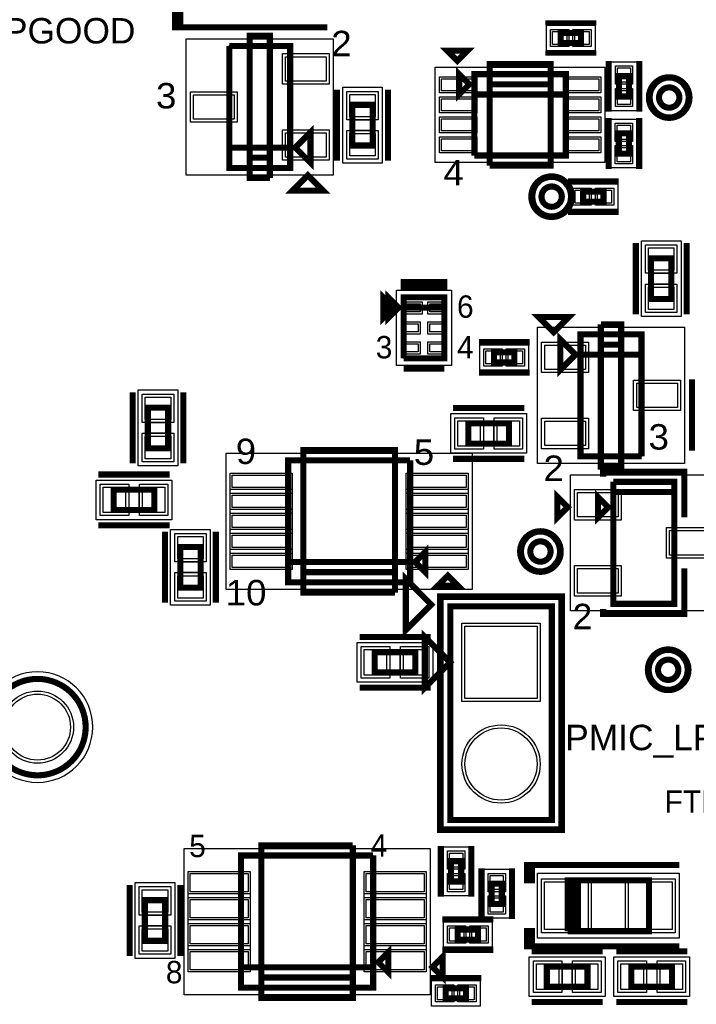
# Model space of a CAD drawing. Extents: x -10 to 137, y -32 to 198.
# Tile 23 of 83: x 7 to 24, y 50 to 74. Entities that reach past the tile are written whole.
import ezdxf

# ---------------------------------------------------------------- set-up
doc = ezdxf.new("R2010")
doc.units = 0
for name, color, linetype in [('BG_SILKSCREEN_TOP', 7, 'CONTINUOUS'), ('PG_ASSEMBLY_TOP', 120, 'CONTINUOUS'), ('PG_DFA_BOUND_TOP', 95, 'CONTINUOUS'), ('PG_PLACE_BOUND_TOP', 23, 'CONTINUOUS'), ('PG_SILKSCREEN_TOP', 7, 'CONTINUOUS'), ('PG_SOLDERMASK_TOP', 110, 'CONTINUOUS'), ('PIN_PASTEMASK_TOP', 212, 'CONTINUOUS'), ('PIN_SOLDERMASK_TOP', 2, 'CONTINUOUS'), ('PIN_TOP', 3, 'CONTINUOUS'), ('VKO_TOP', 243, 'CONTINUOUS')]:
    doc.layers.add(name, color=color, linetype=linetype)

msp = doc.modelspace()

# ---------------------------------------------------------------- linework, layer by layer
at = {"layer": 'PG_ASSEMBLY_TOP', "const_width": 0.1524}
for points in [[(20.75688, 73.814432), (21.26488, 73.814432), (21.26488, 74.068432), (20.75688, 74.068432), (20.75688, 73.814432)], [(12.4714, 73.74255), (12.4714, 71.20255), (13.9954, 71.20255)], [(13.9954, 71.20255), (12.4714, 71.20255), (12.4714, 70.69455), (13.9954, 70.69455), (13.9954, 73.74255), (12.4714, 73.74255)], [(18.473928, 72.782938), (18.219928, 73.036938), (18.219928, 72.528938), (18.473928, 72.782938)], [(18.600928, 71.004938), (20.886928, 71.004938), (20.886928, 73.036938), (18.600928, 73.036938), (18.600928, 72.528938), (20.886928, 72.528938)], [(22.213062, 72.987662), (22.213062, 72.479662), (22.467062, 72.479662), (22.467062, 72.987662), (22.213062, 72.987662)], [(20.886928, 72.528938), (18.600928, 72.528938), (18.600928, 71.004938)], [(15.54861, 72.27062), (15.54861, 71.25462), (16.05661, 71.25462), (16.05661, 72.27062), (15.54861, 72.27062)], [(14.1224, 71.20255), (14.5034, 70.82155), (14.5034, 71.58355), (14.1224, 71.20255)], [(22.465538, 71.051928), (22.465538, 71.559928), (22.211538, 71.559928), (22.211538, 71.051928), (22.465538, 71.051928)], [(21.319744, 69.85), (21.827744, 69.85), (21.827744, 70.104), (21.319744, 70.104), (21.319744, 69.85)], [(23.52421, 67.42049), (23.52421, 68.43649), (23.01621, 68.43649), (23.01621, 67.42049), (23.52421, 67.42049)], [(16.705326, 67.205098), (16.451326, 67.459098), (16.451326, 66.951098), (16.705326, 67.205098)], [(16.832326, 65.935098), (17.848326, 65.935098), (17.848326, 67.459098), (16.832326, 67.459098), (16.832326, 67.205098), (17.848326, 67.205098)], [(17.848326, 67.205098), (16.832326, 67.205098), (16.832326, 65.935098)], [(21.126958, 66.026792), (20.745958, 66.407792), (20.745958, 65.645792), (21.126958, 66.026792)], [(21.253958, 66.026792), (22.777958, 66.026792), (22.777958, 66.534792), (21.253958, 66.534792), (21.253958, 63.486792), (22.777958, 63.486792)], [(19.092672, 65.833752), (19.600672, 65.833752), (19.600672, 66.087752), (19.092672, 66.087752), (19.092672, 65.833752)], [(22.777958, 63.486792), (22.777958, 66.026792), (21.253958, 66.026792)], [(10.944098, 63.691008), (10.944098, 64.707008), (10.436098, 64.707008), (10.436098, 63.691008), (10.944098, 63.691008)], [(19.46656, 64.314832), (18.45056, 64.314832), (18.45056, 63.806832), (19.46656, 63.806832), (19.46656, 64.314832)], [(13.94587, 60.847732), (16.99387, 60.847732), (16.99387, 63.387732)], [(16.99387, 63.387732), (13.94587, 63.387732), (13.94587, 60.339732), (16.99387, 60.339732), (16.99387, 60.847732), (13.94587, 60.847732)], [(23.597362, 62.597792), (22.073362, 62.597792), (22.073362, 59.803792), (23.597362, 59.803792), (23.597362, 62.851792), (22.073362, 62.851792)], [(22.073362, 62.851792), (22.073362, 62.597792), (23.597362, 62.597792)], [(10.599928, 62.654688), (9.583928, 62.654688), (9.583928, 62.146688), (10.599928, 62.146688), (10.599928, 62.654688)], [(21.946362, 62.216792), (21.692362, 62.470792), (21.692362, 61.962792), (21.946362, 62.216792)], [(11.755628, 60.209176), (11.755628, 61.225176), (11.247628, 61.225176), (11.247628, 60.209176), (11.755628, 60.209176)], [(17.37487, 60.593732), (17.37487, 61.101732), (17.12087, 60.847732), (17.37487, 60.593732)], [(20.536408, 54.403752), (20.536408, 59.737752), (17.996408, 59.737752), (17.996408, 54.403752), (20.536408, 54.403752)], [(17.996408, 58.340752), (17.361408, 57.705752), (17.361408, 58.975752), (17.996408, 58.340752)], [(17.125442, 58.594752), (16.109442, 58.594752), (16.109442, 58.086752), (17.125442, 58.086752), (17.125442, 58.594752)], [(12.76731, 50.721514), (16.06931, 50.721514), (16.06931, 53.515514)], [(16.06931, 53.515514), (12.76731, 53.515514), (12.76731, 50.213514), (16.06931, 50.213514), (16.06931, 50.721514), (12.76731, 50.721514)], [(18.269204, 52.865528), (18.269204, 53.373528), (18.015204, 53.373528), (18.015204, 52.865528), (18.269204, 52.865528)], [(21.05914, 52.893722), (21.18614, 52.893722), (21.18614, 51.623722), (21.05914, 51.623722), (21.05914, 52.893722), (20.93214, 52.893722), (20.93214, 51.623722)], [(20.93214, 51.623722), (22.96414, 51.623722), (22.96414, 52.893722), (21.05914, 52.893722)], [(19.285204, 52.305712), (19.285204, 52.813712), (19.031204, 52.813712), (19.031204, 52.305712), (19.285204, 52.305712)], [(10.361168, 52.399438), (10.361168, 51.383438), (10.869168, 51.383438), (10.869168, 52.399438), (10.361168, 52.399438)], [(18.181828, 51.412394), (18.689828, 51.412394), (18.689828, 51.666394), (18.181828, 51.666394), (18.181828, 51.412394)], [(16.19631, 50.848514), (16.45031, 50.594514), (16.45031, 51.102514), (16.19631, 50.848514)], [(20.412202, 50.233326), (21.428202, 50.233326), (21.428202, 50.741326), (20.412202, 50.741326), (20.412202, 50.233326)], [(23.542498, 50.741326), (22.526498, 50.741326), (22.526498, 50.233326), (23.542498, 50.233326), (23.542498, 50.741326)], [(18.389092, 50.197766), (17.881092, 50.197766), (17.881092, 49.943766), (18.389092, 49.943766), (18.389092, 50.197766)]]:
    msp.add_lwpolyline(points, dxfattribs=at)
for points in [[(23.724108, 72.452992, 1), (23.216108, 72.452992, 1), (23.724108, 72.452992)], [(20.785836, 69.977, 1), (20.277836, 69.977, 1), (20.785836, 69.977)], [(20.505674, 61.10986, 1), (19.997674, 61.10986, 1), (20.505674, 61.10986)], [(23.698708, 58.155332, 1), (23.190708, 58.155332, 1), (23.698708, 58.155332)], [(8.882634, 56.722772, 1), (6.47319, 56.722772, 1), (8.882634, 56.722772)]]:
    msp.add_lwpolyline(points, format="xyb", dxfattribs=at)
at = {"layer": 'PG_DFA_BOUND_TOP'}
for points in [[(20.400772, 73.623932), (20.400772, 74.258932), (21.620988, 74.258932), (21.620988, 73.623932)], [(15.069312, 73.92035), (15.069312, 70.51675), (11.397488, 70.51675), (11.397488, 73.92035)], [(22.022562, 73.34377), (22.657562, 73.34377), (22.657562, 72.123554), (22.022562, 72.123554)], [(17.62252, 70.827138), (17.62252, 73.214738), (21.865336, 73.214738), (21.865336, 70.827138)], [(15.30731, 72.709786), (16.29791, 72.709786), (16.29791, 70.815454), (15.30731, 70.815454)], [(22.656038, 70.69582), (22.021038, 70.69582), (22.021038, 71.916036), (22.656038, 71.916036)], [(20.963636, 69.6595), (20.963636, 70.2945), (22.183852, 70.2945), (22.183852, 69.6595)], [(23.76551, 66.981324), (22.77491, 66.981324), (22.77491, 68.875656), (23.76551, 68.875656)], [(16.654526, 65.757298), (16.654526, 67.636898), (18.026126, 67.636898), (18.026126, 65.757298)], [(20.180046, 63.308992), (20.180046, 66.712592), (23.85187, 66.712592), (23.85187, 63.308992)], [(18.736564, 65.643252), (18.736564, 66.278252), (19.95678, 66.278252), (19.95678, 65.643252)], [(11.185398, 63.251842), (10.194798, 63.251842), (10.194798, 65.146174), (11.185398, 65.146174)], [(19.905726, 64.556132), (19.905726, 63.565532), (18.011394, 63.565532), (18.011394, 64.556132)], [(18.546064, 63.565532), (18.546064, 60.161932), (12.393676, 60.161932), (12.393676, 63.565532)], [(20.99945, 63.029592), (24.671274, 63.029592), (24.671274, 59.625992), (20.99945, 59.625992)], [(11.039094, 62.895988), (11.039094, 61.905388), (9.144762, 61.905388), (9.144762, 62.895988)], [(11.996928, 59.77001), (11.006328, 59.77001), (11.006328, 61.664342), (11.996928, 61.664342)], [(20.714208, 54.225952), (17.818608, 54.225952), (17.818608, 59.915552), (20.714208, 59.915552)], [(17.564608, 58.836052), (17.564608, 57.845452), (15.670276, 57.845452), (15.670276, 58.836052)], [(17.494504, 53.693314), (17.494504, 50.035714), (11.342116, 50.035714), (11.342116, 53.693314)], [(18.459704, 52.50942), (17.824704, 52.50942), (17.824704, 53.729636), (18.459704, 53.729636)], [(19.475704, 51.949604), (18.840704, 51.949604), (18.840704, 53.16982), (19.475704, 53.16982)], [(20.174204, 51.445922), (20.174204, 53.071522), (23.722076, 53.071522), (23.722076, 51.445922)], [(10.119868, 52.838604), (11.110468, 52.838604), (11.110468, 50.944272), (10.119868, 50.944272)], [(17.82572, 51.221894), (17.82572, 51.856894), (19.045936, 51.856894), (19.045936, 51.221894)], [(19.973036, 49.992026), (19.973036, 50.982626), (21.867368, 50.982626), (21.867368, 49.992026)], [(23.981664, 49.992026), (22.087332, 49.992026), (22.087332, 50.982626), (23.981664, 50.982626)], [(18.7452, 50.388266), (18.7452, 49.753266), (17.524984, 49.753266), (17.524984, 50.388266)]]:
    msp.add_lwpolyline(points, close=True, dxfattribs=at)
for points in [[(23.901908, 72.452992, 1), (23.038308, 72.452992, 1)], [(20.963636, 69.977, 1), (20.100036, 69.977, 1)], [(20.683474, 61.10986, 1), (19.819874, 61.10986, 1)], [(23.876508, 58.155332, 1), (23.012908, 58.155332, 1)], [(9.060434, 56.722772, 1), (6.29539, 56.722772, 1)]]:
    msp.add_lwpolyline(points, format="xyb", close=True, dxfattribs=at)
at = {"layer": 'PG_PLACE_BOUND_TOP'}
for points in [[(20.75688, 73.814432), (21.26488, 73.814432), (21.26488, 74.068432), (20.75688, 74.068432)], [(13.9954, 73.74255), (13.9954, 70.69455), (12.4714, 70.69455), (12.4714, 73.74255)], [(18.600928, 71.004938), (18.600928, 73.036938), (20.886928, 73.036938), (20.886928, 71.004938)], [(22.213062, 72.987662), (22.213062, 72.479662), (22.467062, 72.479662), (22.467062, 72.987662)], [(15.54861, 72.27062), (15.54861, 71.25462), (16.05661, 71.25462), (16.05661, 72.27062)], [(22.465538, 71.051928), (22.465538, 71.559928), (22.211538, 71.559928), (22.211538, 71.051928)], [(21.319744, 69.85), (21.827744, 69.85), (21.827744, 70.104), (21.319744, 70.104)], [(23.52421, 67.42049), (23.52421, 68.43649), (23.01621, 68.43649), (23.01621, 67.42049)], [(16.832326, 65.935098), (16.832326, 67.459098), (17.848326, 67.459098), (17.848326, 65.935098)], [(21.253958, 63.486792), (21.253958, 66.534792), (22.777958, 66.534792), (22.777958, 63.486792)], [(19.092672, 65.833752), (19.600672, 65.833752), (19.600672, 66.087752), (19.092672, 66.087752)], [(10.944098, 63.691008), (10.944098, 64.707008), (10.436098, 64.707008), (10.436098, 63.691008)], [(19.46656, 64.314832), (18.45056, 64.314832), (18.45056, 63.806832), (19.46656, 63.806832)], [(16.99387, 63.387732), (16.99387, 60.339732), (13.94587, 60.339732), (13.94587, 63.387732)], [(22.073362, 62.851792), (23.597362, 62.851792), (23.597362, 59.803792), (22.073362, 59.803792)], [(10.599928, 62.654688), (9.583928, 62.654688), (9.583928, 62.146688), (10.599928, 62.146688)], [(11.755628, 60.209176), (11.755628, 61.225176), (11.247628, 61.225176), (11.247628, 60.209176)], [(17.996408, 54.403752), (20.536408, 54.403752), (20.536408, 59.737752), (17.996408, 59.737752)], [(17.125442, 58.594752), (16.109442, 58.594752), (16.109442, 58.086752), (17.125442, 58.086752)], [(16.06931, 53.515514), (16.06931, 50.213514), (12.76731, 50.213514), (12.76731, 53.515514)], [(18.269204, 52.865528), (18.269204, 53.373528), (18.015204, 53.373528), (18.015204, 52.865528)], [(20.93214, 52.893722), (20.93214, 51.623722), (22.96414, 51.623722), (22.96414, 52.893722)], [(19.285204, 52.305712), (19.285204, 52.813712), (19.031204, 52.813712), (19.031204, 52.305712)], [(10.361168, 52.399438), (10.361168, 51.383438), (10.869168, 51.383438), (10.869168, 52.399438)], [(18.181828, 51.412394), (18.689828, 51.412394), (18.689828, 51.666394), (18.181828, 51.666394)], [(20.412202, 50.233326), (21.428202, 50.233326), (21.428202, 50.741326), (20.412202, 50.741326)], [(23.542498, 50.233326), (22.526498, 50.233326), (22.526498, 50.741326), (23.542498, 50.741326)], [(18.389092, 50.197766), (17.881092, 50.197766), (17.881092, 49.943766), (18.389092, 49.943766)]]:
    msp.add_lwpolyline(points, close=True, dxfattribs=at)
for points in [[(23.724108, 72.452992, 1), (23.216108, 72.452992, 1)], [(20.785836, 69.977, 1), (20.277836, 69.977, 1)], [(20.505674, 61.10986, 1), (19.997674, 61.10986, 1)], [(23.698708, 58.155332, 1), (23.190708, 58.155332, 1)], [(8.882634, 56.722772, 1), (6.47319, 56.722772, 1)]]:
    msp.add_lwpolyline(points, format="xyb", close=True, dxfattribs=at)
at = {"layer": 'PG_SILKSCREEN_TOP'}
for points, const_width in [([(11.117834, 74.58837), (11.117834, 74.20737), (11.244834, 74.20737), (11.244834, 74.58837), (11.117834, 74.58837), (11.117834, 74.20737), (14.927834, 74.20737)], 0.1524), ([(20.37588, 74.322432), (21.64588, 74.322432)], 0.127), ([(12.9794, 70.94855), (13.4874, 70.94855), (13.4874, 73.99655), (12.9794, 73.99655), (12.9794, 70.44055), (13.4874, 70.44055)], 0.1524), ([(18.172938, 73.372472), (18.426938, 73.626472), (17.918938, 73.626472), (18.172938, 73.372472)], 0.1524), ([(20.37588, 73.560432), (21.64588, 73.560432)], 0.127), ([(18.981928, 70.750938), (20.505928, 70.750938), (20.505928, 73.290938), (18.981928, 73.290938), (18.981928, 72.782938), (20.505928, 72.782938)], 0.1524), ([(21.959062, 73.368662), (21.959062, 72.098662)], 0.1524), ([(22.721062, 73.368662), (22.721062, 72.098662)], 0.1524), ([(20.505928, 72.782938), (18.981928, 72.782938), (18.981928, 70.750938)], 0.1524), ([(15.16761, 72.65162), (15.16761, 70.87362)], 0.1524), ([(16.43761, 72.65162), (16.43761, 70.87362)], 0.1524), ([(21.957538, 70.670928), (21.957538, 71.940928)], 0.1524), ([(22.719538, 70.670928), (22.719538, 71.940928)], 0.1524), ([(13.4874, 70.44055), (13.4874, 70.94855), (12.9794, 70.94855)], 0.1524), ([(14.43863, 70.509892), (14.05763, 70.128892), (14.81963, 70.128892), (14.43863, 70.509892)], 0.1524), ([(20.938744, 70.358), (22.208744, 70.358)], 0.1524), ([(20.938744, 69.596), (22.208744, 69.596)], 0.1524), ([(22.63521, 67.03949), (22.63521, 68.81749)], 0.1524), ([(23.90521, 67.03949), (23.90521, 68.81749)], 0.1524), ([(17.848326, 67.713098), (16.832326, 67.713098), (16.832326, 67.840098), (17.848326, 67.840098), (17.848326, 67.713098)], 0.1524), ([(16.578326, 67.205098), (16.324326, 67.459098), (16.324326, 66.951098), (16.578326, 67.205098)], 0.1524), ([(20.58289, 66.588386), (20.96389, 66.969386), (20.20189, 66.969386), (20.58289, 66.588386)], 0.1524), ([(21.761958, 66.788792), (21.761958, 66.280792), (22.269958, 66.280792)], 0.1524), ([(22.269958, 66.280792), (21.761958, 66.280792), (21.761958, 63.232792), (22.269958, 63.232792), (22.269958, 66.788792), (21.761958, 66.788792)], 0.1524), ([(18.711672, 66.341752), (19.981672, 66.341752)], 0.1524), ([(16.832326, 65.681098), (17.848326, 65.681098)], 0.1524), ([(18.711672, 65.579752), (19.981672, 65.579752)], 0.1524), ([(24.040338, 63.631826), (24.040338, 65.409826)], 0.1524), ([(10.055098, 63.310008), (10.055098, 65.088008)], 0.1524), ([(11.325098, 63.310008), (11.325098, 65.088008)], 0.1524), ([(19.84756, 64.695832), (18.06956, 64.695832)], 0.1524), ([(14.32687, 60.593732), (16.61287, 60.593732), (16.61287, 63.641732), (14.32687, 63.641732), (14.32687, 60.085732), (16.61287, 60.085732)], 0.1524), ([(19.84756, 63.425832), (18.06956, 63.425832)], 0.1524), ([(10.980928, 63.035688), (9.202928, 63.035688)], 0.1524), ([(23.851362, 61.962792), (23.851362, 63.105792), (21.819362, 63.105792), (21.819362, 62.978792)], 0.1524), ([(20.930362, 62.216792), (20.676362, 62.470792), (20.676362, 61.962792), (20.930362, 62.216792)], 0.1524), ([(10.980928, 61.765688), (9.202928, 61.765688)], 0.1524), ([(10.866628, 59.828176), (10.866628, 61.606176)], 0.1524), ([(12.136628, 59.828176), (12.136628, 61.606176)], 0.1524), ([(21.819362, 59.676792), (21.819362, 59.549792), (23.851362, 59.549792), (23.851362, 60.692792)], 0.1524), ([(16.61287, 60.085732), (16.61287, 60.593732), (14.32687, 60.593732)], 0.1524), ([(17.522444, 59.78398), (16.887444, 59.14898), (16.887444, 60.41898), (17.522444, 59.78398)], 0.1524), ([(17.680178, 60.253372), (18.188178, 60.253372), (17.934178, 60.507372), (17.680178, 60.253372)], 0.1524), ([(17.742408, 54.149752), (17.742408, 59.991752), (20.790408, 59.991752), (20.790408, 54.149752), (17.742408, 54.149752)], 0.1524), ([(17.506442, 58.975752), (15.728442, 58.975752)], 0.1524), ([(17.506442, 57.705752), (15.728442, 57.705752)], 0.1524), ([(13.27531, 50.467514), (15.56131, 50.467514), (15.56131, 53.769514)], 0.1524), ([(15.56131, 53.769514), (13.27531, 53.769514), (13.27531, 49.959514), (15.56131, 49.959514), (15.56131, 50.467514), (13.27531, 50.467514)], 0.1524), ([(17.761204, 52.484528), (17.761204, 53.754528)], 0.1524), ([(18.523204, 52.484528), (18.523204, 53.754528)], 0.1524), ([(18.777204, 51.924712), (18.777204, 53.194712)], 0.1524), ([(19.539204, 51.924712), (19.539204, 53.194712)], 0.1524), ([(19.91614, 52.893722), (19.91614, 53.274722), (20.04314, 53.274722), (20.04314, 52.893722), (19.91614, 52.893722), (19.91614, 53.274722), (23.72614, 53.274722)], 0.1524), ([(9.980168, 52.780438), (9.980168, 51.002438)], 0.1524), ([(11.250168, 52.780438), (11.250168, 51.002438)], 0.1524), ([(17.800828, 51.920394), (19.070828, 51.920394)], 0.1524), ([(19.91614, 51.623722), (19.91614, 51.242722), (20.04314, 51.242722), (20.04314, 51.623722), (19.91614, 51.623722), (19.91614, 51.242722), (23.72614, 51.242722)], 0.1524), ([(17.800828, 51.158394), (19.070828, 51.158394)], 0.1524), ([(20.031202, 51.122326), (21.809202, 51.122326)], 0.1524), ([(23.923498, 51.122326), (22.145498, 51.122326)], 0.1524), ([(17.553178, 50.72888), (17.807178, 50.47488), (17.807178, 50.98288), (17.553178, 50.72888)], 0.1524), ([(18.770092, 50.451766), (17.500092, 50.451766)], 0.1524), ([(20.031202, 49.852326), (21.809202, 49.852326)], 0.1524), ([(23.923498, 49.852326), (22.145498, 49.852326)], 0.1524)]:
    msp.add_lwpolyline(points, dxfattribs=dict(at, const_width=const_width))
at = {"layer": 'PG_SILKSCREEN_TOP', "const_width": 0.1524}
for points in [[(23.978108, 72.452992, 1), (22.962108, 72.452992, 1), (23.978108, 72.452992)], [(21.039836, 69.977, 1), (20.023836, 69.977, 1), (21.039836, 69.977)], [(20.759674, 61.10986, 1), (19.743674, 61.10986, 1), (20.759674, 61.10986)], [(23.952708, 58.155332, 1), (22.936708, 58.155332, 1), (23.952708, 58.155332)], [(8.882634, 56.722772, 1), (6.47319, 56.722772, 1), (8.882634, 56.722772)]]:
    msp.add_lwpolyline(points, format="xyb", dxfattribs=at)
at = {"layer": 'PG_SOLDERMASK_TOP'}
for points in [[(14.044676, 63.06693), (14.044676, 60.660534), (12.495276, 60.660534), (12.495276, 63.06693)], [(18.444464, 63.06693), (18.444464, 60.660534), (16.895064, 60.660534), (16.895064, 63.06693)], [(12.993116, 53.11902), (12.993116, 50.610008), (11.443716, 50.610008), (11.443716, 53.11902)], [(17.392904, 53.11902), (17.392904, 50.610008), (15.843504, 50.610008), (15.843504, 53.11902)]]:
    msp.add_lwpolyline(points, close=True, dxfattribs=at)
at = {"layer": 'PIN_PASTEMASK_TOP'}
for points in [[(20.553172, 73.776332), (20.553172, 74.106532), (20.908772, 74.106532), (20.908772, 73.776332)], [(21.112988, 73.776332), (21.112988, 74.106532), (21.468588, 74.106532), (21.468588, 73.776332)], [(14.891512, 73.47331), (14.891512, 72.86371), (13.875512, 72.86371), (13.875512, 73.47331)], [(22.174962, 73.19137), (22.505162, 73.19137), (22.505162, 72.83577), (22.174962, 72.83577)], [(17.77492, 72.6186), (17.77492, 72.9234), (18.61312, 72.9234), (18.61312, 72.6186)], [(20.874736, 72.6186), (20.874736, 72.9234), (21.712936, 72.9234), (21.712936, 72.6186)], [(22.174962, 72.631554), (22.505162, 72.631554), (22.505162, 72.275954), (22.174962, 72.275954)], [(12.591288, 72.52335), (12.591288, 71.91375), (11.575288, 71.91375), (11.575288, 72.52335)], [(15.48511, 72.531986), (16.12011, 72.531986), (16.12011, 71.973186), (15.48511, 71.973186)], [(17.77492, 72.118474), (17.77492, 72.423274), (18.61312, 72.423274), (18.61312, 72.118474)], [(20.874736, 72.118474), (20.874736, 72.423274), (21.712936, 72.423274), (21.712936, 72.118474)], [(17.77492, 71.618602), (17.77492, 71.923402), (18.61312, 71.923402), (18.61312, 71.618602)], [(20.874736, 71.618602), (20.874736, 71.923402), (21.712936, 71.923402), (21.712936, 71.618602)], [(22.503638, 71.408036), (22.173438, 71.408036), (22.173438, 71.763636), (22.503638, 71.763636)], [(14.891512, 71.57339), (14.891512, 70.96379), (13.875512, 70.96379), (13.875512, 71.57339)], [(15.48511, 71.552054), (16.12011, 71.552054), (16.12011, 70.993254), (15.48511, 70.993254)], [(17.77492, 71.118476), (17.77492, 71.423276), (18.61312, 71.423276), (18.61312, 71.118476)], [(20.874736, 71.118476), (20.874736, 71.423276), (21.712936, 71.423276), (21.712936, 71.118476)], [(22.503638, 70.84822), (22.173438, 70.84822), (22.173438, 71.20382), (22.503638, 71.20382)], [(21.116036, 69.8119), (21.116036, 70.1421), (21.471636, 70.1421), (21.471636, 69.8119)], [(21.675852, 69.8119), (21.675852, 70.1421), (22.031452, 70.1421), (22.031452, 69.8119)], [(23.58771, 68.139056), (22.95271, 68.139056), (22.95271, 68.697856), (23.58771, 68.697856)], [(23.58771, 67.159124), (22.95271, 67.159124), (22.95271, 67.717924), (23.58771, 67.717924)], [(16.887444, 67.09537), (16.887444, 67.29857), (17.243044, 67.29857), (17.243044, 67.09537)], [(17.4879, 67.09537), (17.4879, 67.29857), (17.7927, 67.29857), (17.7927, 67.09537)], [(16.887952, 66.595498), (16.887952, 66.798698), (17.192752, 66.798698), (17.192752, 66.595498)], [(17.4879, 66.595498), (17.4879, 66.798698), (17.7927, 66.798698), (17.7927, 66.595498)], [(16.887952, 66.095626), (16.887952, 66.298826), (17.192752, 66.298826), (17.192752, 66.095626)], [(17.4879, 66.095626), (17.4879, 66.298826), (17.7927, 66.298826), (17.7927, 66.095626)], [(20.357846, 65.655952), (20.357846, 66.265552), (21.373846, 66.265552), (21.373846, 65.655952)], [(18.888964, 65.795652), (18.888964, 66.125852), (19.244564, 66.125852), (19.244564, 65.795652)], [(19.44878, 65.795652), (19.44878, 66.125852), (19.80438, 66.125852), (19.80438, 65.795652)], [(22.65807, 64.705992), (22.65807, 65.315592), (23.67407, 65.315592), (23.67407, 64.705992)], [(11.007598, 64.409574), (10.372598, 64.409574), (10.372598, 64.968374), (11.007598, 64.968374)], [(18.747994, 64.378332), (18.747994, 63.743332), (18.189194, 63.743332), (18.189194, 64.378332)], [(19.727926, 64.378332), (19.727926, 63.743332), (19.169126, 63.743332), (19.169126, 64.378332)], [(20.357846, 63.756032), (20.357846, 64.365632), (21.373846, 64.365632), (21.373846, 63.756032)], [(11.007598, 63.429642), (10.372598, 63.429642), (10.372598, 63.988442), (11.007598, 63.988442)], [(13.993876, 63.01613), (13.993876, 62.71133), (12.546076, 62.71133), (12.546076, 63.01613)], [(18.393664, 63.01613), (18.393664, 62.71133), (16.945864, 62.71133), (16.945864, 63.01613)], [(9.881362, 62.718188), (9.881362, 62.083188), (9.322562, 62.083188), (9.322562, 62.718188)], [(10.861294, 62.718188), (10.861294, 62.083188), (10.302494, 62.083188), (10.302494, 62.718188)], [(13.993876, 62.516004), (13.993876, 62.211204), (12.546076, 62.211204), (12.546076, 62.516004)], [(18.393664, 62.516004), (18.393664, 62.211204), (16.945864, 62.211204), (16.945864, 62.516004)], [(21.17725, 62.582552), (22.19325, 62.582552), (22.19325, 61.972952), (21.17725, 61.972952)], [(13.993876, 62.016132), (13.993876, 61.711332), (12.546076, 61.711332), (12.546076, 62.016132)], [(18.393664, 62.016132), (18.393664, 61.711332), (16.945864, 61.711332), (16.945864, 62.016132)], [(13.993876, 61.51626), (13.993876, 61.21146), (12.546076, 61.21146), (12.546076, 61.51626)], [(18.393664, 61.51626), (18.393664, 61.21146), (16.945864, 61.21146), (16.945864, 61.51626)], [(23.477474, 61.632592), (24.493474, 61.632592), (24.493474, 61.022992), (23.477474, 61.022992)], [(11.819128, 60.927742), (11.184128, 60.927742), (11.184128, 61.486542), (11.819128, 61.486542)], [(13.993876, 61.016134), (13.993876, 60.711334), (12.546076, 60.711334), (12.546076, 61.016134)], [(18.393664, 61.016134), (18.393664, 60.711334), (16.945864, 60.711334), (16.945864, 61.016134)], [(21.17725, 60.682632), (22.19325, 60.682632), (22.19325, 60.073032), (21.17725, 60.073032)], [(11.819128, 59.94781), (11.184128, 59.94781), (11.184128, 60.50661), (11.819128, 60.50661)], [(16.406876, 58.658252), (16.406876, 58.023252), (15.848076, 58.023252), (15.848076, 58.658252)], [(17.386808, 58.658252), (17.386808, 58.023252), (16.828008, 58.023252), (16.828008, 58.658252)], [(18.307304, 53.221636), (17.977104, 53.221636), (17.977104, 53.577236), (18.307304, 53.577236)], [(11.494516, 53.06822), (12.942316, 53.06822), (12.942316, 52.61102), (11.494516, 52.61102)], [(17.342104, 52.61102), (15.894304, 52.61102), (15.894304, 53.06822), (17.342104, 53.06822)], [(18.307304, 52.66182), (17.977104, 52.66182), (17.977104, 53.01742), (18.307304, 53.01742)], [(19.323304, 52.66182), (18.993104, 52.66182), (18.993104, 53.01742), (19.323304, 53.01742)], [(10.297668, 52.660804), (10.932668, 52.660804), (10.932668, 52.102004), (10.297668, 52.102004)], [(21.444204, 51.661822), (20.352004, 51.661822), (20.352004, 52.855622), (21.444204, 52.855622)], [(23.544276, 51.661822), (22.452076, 51.661822), (22.452076, 52.855622), (23.544276, 52.855622)], [(11.494516, 52.418234), (12.942316, 52.418234), (12.942316, 51.961034), (11.494516, 51.961034)], [(17.342104, 51.961034), (15.894304, 51.961034), (15.894304, 52.418234), (17.342104, 52.418234)], [(19.323304, 52.102004), (18.993104, 52.102004), (18.993104, 52.457604), (19.323304, 52.457604)], [(10.297668, 51.680872), (10.932668, 51.680872), (10.932668, 51.122072), (10.297668, 51.122072)], [(11.494516, 51.767994), (12.942316, 51.767994), (12.942316, 51.310794), (11.494516, 51.310794)], [(17.342104, 51.310794), (15.894304, 51.310794), (15.894304, 51.767994), (17.342104, 51.767994)], [(17.97812, 51.374294), (17.97812, 51.704494), (18.33372, 51.704494), (18.33372, 51.374294)], [(18.537936, 51.374294), (18.537936, 51.704494), (18.893536, 51.704494), (18.893536, 51.374294)], [(11.494516, 51.118008), (12.942316, 51.118008), (12.942316, 50.660808), (11.494516, 50.660808)], [(17.342104, 50.660808), (15.894304, 50.660808), (15.894304, 51.118008), (17.342104, 51.118008)], [(20.150836, 50.169826), (20.150836, 50.804826), (20.709636, 50.804826), (20.709636, 50.169826)], [(21.130768, 50.169826), (21.130768, 50.804826), (21.689568, 50.804826), (21.689568, 50.169826)], [(22.823932, 50.804826), (22.823932, 50.169826), (22.265132, 50.169826), (22.265132, 50.804826)], [(23.803864, 50.804826), (23.803864, 50.169826), (23.245064, 50.169826), (23.245064, 50.804826)], [(18.032984, 50.235866), (18.032984, 49.905666), (17.677384, 49.905666), (17.677384, 50.235866)], [(18.5928, 50.235866), (18.5928, 49.905666), (18.2372, 49.905666), (18.2372, 50.235866)]]:
    msp.add_lwpolyline(points, close=True, dxfattribs=at)
at = {"layer": 'PIN_SOLDERMASK_TOP'}
for points in [[(20.502372, 73.725532), (20.502372, 74.157332), (20.959572, 74.157332), (20.959572, 73.725532)], [(21.062188, 73.725532), (21.062188, 74.157332), (21.519388, 74.157332), (21.519388, 73.725532)], [(14.967712, 73.54951), (14.967712, 72.78751), (13.799312, 72.78751), (13.799312, 73.54951)], [(22.124162, 73.24217), (22.555962, 73.24217), (22.555962, 72.78497), (22.124162, 72.78497)], [(17.72412, 72.5678), (17.72412, 72.9742), (18.66392, 72.9742), (18.66392, 72.5678)], [(20.823936, 72.5678), (20.823936, 72.9742), (21.763736, 72.9742), (21.763736, 72.5678)], [(12.667488, 72.59955), (12.667488, 71.83755), (11.499088, 71.83755), (11.499088, 72.59955)], [(15.40891, 72.608186), (16.19631, 72.608186), (16.19631, 71.896986), (15.40891, 71.896986)], [(22.124162, 72.682354), (22.555962, 72.682354), (22.555962, 72.225154), (22.124162, 72.225154)], [(17.72412, 72.067674), (17.72412, 72.474074), (18.66392, 72.474074), (18.66392, 72.067674)], [(20.823936, 72.067674), (20.823936, 72.474074), (21.763736, 72.474074), (21.763736, 72.067674)], [(17.72412, 71.567802), (17.72412, 71.974202), (18.66392, 71.974202), (18.66392, 71.567802)], [(20.823936, 71.567802), (20.823936, 71.974202), (21.763736, 71.974202), (21.763736, 71.567802)], [(14.967712, 71.64959), (14.967712, 70.88759), (13.799312, 70.88759), (13.799312, 71.64959)], [(15.40891, 71.628254), (16.19631, 71.628254), (16.19631, 70.917054), (15.40891, 70.917054)], [(22.554438, 71.357236), (22.122638, 71.357236), (22.122638, 71.814436), (22.554438, 71.814436)], [(17.72412, 71.067676), (17.72412, 71.474076), (18.66392, 71.474076), (18.66392, 71.067676)], [(20.823936, 71.067676), (20.823936, 71.474076), (21.763736, 71.474076), (21.763736, 71.067676)], [(22.554438, 70.79742), (22.122638, 70.79742), (22.122638, 71.25462), (22.554438, 71.25462)], [(21.065236, 69.7611), (21.065236, 70.1929), (21.522436, 70.1929), (21.522436, 69.7611)], [(21.625052, 69.7611), (21.625052, 70.1929), (22.082252, 70.1929), (22.082252, 69.7611)], [(23.66391, 68.062856), (22.87651, 68.062856), (22.87651, 68.774056), (23.66391, 68.774056)], [(23.66391, 67.082924), (22.87651, 67.082924), (22.87651, 67.794124), (23.66391, 67.794124)], [(16.836644, 67.04457), (16.836644, 67.34937), (17.293844, 67.34937), (17.293844, 67.04457)], [(17.4371, 67.04457), (17.4371, 67.34937), (17.8435, 67.34937), (17.8435, 67.04457)], [(16.837152, 66.544698), (16.837152, 66.849498), (17.243552, 66.849498), (17.243552, 66.544698)], [(17.4371, 66.544698), (17.4371, 66.849498), (17.8435, 66.849498), (17.8435, 66.544698)], [(16.837152, 66.044826), (16.837152, 66.349626), (17.243552, 66.349626), (17.243552, 66.044826)], [(17.4371, 66.044826), (17.4371, 66.349626), (17.8435, 66.349626), (17.8435, 66.044826)], [(20.281646, 65.579752), (20.281646, 66.341752), (21.450046, 66.341752), (21.450046, 65.579752)], [(18.838164, 65.744852), (18.838164, 66.176652), (19.295364, 66.176652), (19.295364, 65.744852)], [(19.39798, 65.744852), (19.39798, 66.176652), (19.85518, 66.176652), (19.85518, 65.744852)], [(22.58187, 64.629792), (22.58187, 65.391792), (23.75027, 65.391792), (23.75027, 64.629792)], [(11.083798, 64.333374), (10.296398, 64.333374), (10.296398, 65.044574), (11.083798, 65.044574)], [(18.824194, 64.454532), (18.824194, 63.667132), (18.112994, 63.667132), (18.112994, 64.454532)], [(19.804126, 64.454532), (19.804126, 63.667132), (19.092926, 63.667132), (19.092926, 64.454532)], [(20.281646, 63.679832), (20.281646, 64.441832), (21.450046, 64.441832), (21.450046, 63.679832)], [(11.083798, 63.353442), (10.296398, 63.353442), (10.296398, 64.064642), (11.083798, 64.064642)], [(14.044676, 63.06693), (14.044676, 62.66053), (12.495276, 62.66053), (12.495276, 63.06693)], [(18.444464, 63.06693), (18.444464, 62.66053), (16.895064, 62.66053), (16.895064, 63.06693)], [(9.957562, 62.794388), (9.957562, 62.006988), (9.246362, 62.006988), (9.246362, 62.794388)], [(10.937494, 62.794388), (10.937494, 62.006988), (10.226294, 62.006988), (10.226294, 62.794388)], [(14.044676, 62.566804), (14.044676, 62.160404), (12.495276, 62.160404), (12.495276, 62.566804)], [(18.444464, 62.566804), (18.444464, 62.160404), (16.895064, 62.160404), (16.895064, 62.566804)], [(21.10105, 62.658752), (22.26945, 62.658752), (22.26945, 61.896752), (21.10105, 61.896752)], [(14.044676, 62.066932), (14.044676, 61.660532), (12.495276, 61.660532), (12.495276, 62.066932)], [(18.444464, 62.066932), (18.444464, 61.660532), (16.895064, 61.660532), (16.895064, 62.066932)], [(11.895328, 60.851542), (11.107928, 60.851542), (11.107928, 61.562742), (11.895328, 61.562742)], [(14.044676, 61.56706), (14.044676, 61.16066), (12.495276, 61.16066), (12.495276, 61.56706)], [(18.444464, 61.56706), (18.444464, 61.16066), (16.895064, 61.16066), (16.895064, 61.56706)], [(23.401274, 61.708792), (24.569674, 61.708792), (24.569674, 60.946792), (23.401274, 60.946792)], [(14.044676, 61.066934), (14.044676, 60.660534), (12.495276, 60.660534), (12.495276, 61.066934)], [(18.444464, 61.066934), (18.444464, 60.660534), (16.895064, 60.660534), (16.895064, 61.066934)], [(11.895328, 59.87161), (11.107928, 59.87161), (11.107928, 60.58281), (11.895328, 60.58281)], [(21.10105, 60.758832), (22.26945, 60.758832), (22.26945, 59.996832), (21.10105, 59.996832)], [(20.244308, 57.362852), (18.288508, 57.362852), (18.288508, 59.318652), (20.244308, 59.318652)], [(16.483076, 58.734452), (16.483076, 57.947052), (15.771876, 57.947052), (15.771876, 58.734452)], [(17.463008, 58.734452), (17.463008, 57.947052), (16.751808, 57.947052), (16.751808, 58.734452)], [(18.358104, 53.170836), (17.926304, 53.170836), (17.926304, 53.628036), (18.358104, 53.628036)], [(11.443716, 53.11902), (12.993116, 53.11902), (12.993116, 52.56022), (11.443716, 52.56022)], [(17.392904, 52.56022), (15.843504, 52.56022), (15.843504, 53.11902), (17.392904, 53.11902)], [(18.358104, 52.61102), (17.926304, 52.61102), (17.926304, 53.06822), (18.358104, 53.06822)], [(19.374104, 52.61102), (18.942304, 52.61102), (18.942304, 53.06822), (19.374104, 53.06822)], [(21.520404, 51.585622), (20.275804, 51.585622), (20.275804, 52.931822), (21.520404, 52.931822)], [(23.620476, 51.585622), (22.375876, 51.585622), (22.375876, 52.931822), (23.620476, 52.931822)], [(10.221468, 52.737004), (11.008868, 52.737004), (11.008868, 52.025804), (10.221468, 52.025804)], [(11.443716, 52.469034), (12.993116, 52.469034), (12.993116, 51.910234), (11.443716, 51.910234)], [(17.392904, 51.910234), (15.843504, 51.910234), (15.843504, 52.469034), (17.392904, 52.469034)], [(19.374104, 52.051204), (18.942304, 52.051204), (18.942304, 52.508404), (19.374104, 52.508404)], [(10.221468, 51.757072), (11.008868, 51.757072), (11.008868, 51.045872), (10.221468, 51.045872)], [(11.443716, 51.818794), (12.993116, 51.818794), (12.993116, 51.259994), (11.443716, 51.259994)], [(17.392904, 51.259994), (15.843504, 51.259994), (15.843504, 51.818794), (17.392904, 51.818794)], [(17.92732, 51.323494), (17.92732, 51.755294), (18.38452, 51.755294), (18.38452, 51.323494)], [(18.487136, 51.323494), (18.487136, 51.755294), (18.944336, 51.755294), (18.944336, 51.323494)], [(11.443716, 51.168808), (12.993116, 51.168808), (12.993116, 50.610008), (11.443716, 50.610008)], [(17.392904, 50.610008), (15.843504, 50.610008), (15.843504, 51.168808), (17.392904, 51.168808)], [(20.074636, 50.093626), (20.074636, 50.881026), (20.785836, 50.881026), (20.785836, 50.093626)], [(21.054568, 50.093626), (21.054568, 50.881026), (21.765768, 50.881026), (21.765768, 50.093626)], [(22.900132, 50.881026), (22.900132, 50.093626), (22.188932, 50.093626), (22.188932, 50.881026)], [(23.880064, 50.881026), (23.880064, 50.093626), (23.168864, 50.093626), (23.168864, 50.881026)], [(18.083784, 50.286666), (18.083784, 49.854866), (17.626584, 49.854866), (17.626584, 50.286666)], [(18.6436, 50.286666), (18.6436, 49.854866), (18.1864, 49.854866), (18.1864, 50.286666)]]:
    msp.add_lwpolyline(points, close=True, dxfattribs=at)
for centre, radius in [((23.470108, 72.452992), 0.2794), ((20.531836, 69.977), 0.2794), ((20.251674, 61.10986), 0.2794), ((23.444708, 58.155332), 0.2794), ((7.677912, 56.722772), 0.9017), ((19.266408, 55.800752), 0.9779)]:
    msp.add_circle(centre, radius, dxfattribs=at)
at = {"layer": 'PIN_TOP'}
for points in [[(20.553172, 73.776332), (20.553172, 74.106532), (20.908772, 74.106532), (20.908772, 73.776332)], [(21.112988, 73.776332), (21.112988, 74.106532), (21.468588, 74.106532), (21.468588, 73.776332)], [(14.891512, 73.47331), (14.891512, 72.86371), (13.875512, 72.86371), (13.875512, 73.47331)], [(22.174962, 73.19137), (22.505162, 73.19137), (22.505162, 72.83577), (22.174962, 72.83577)], [(17.77492, 72.6186), (17.77492, 72.9234), (18.61312, 72.9234), (18.61312, 72.6186)], [(20.874736, 72.6186), (20.874736, 72.9234), (21.712936, 72.9234), (21.712936, 72.6186)], [(22.174962, 72.631554), (22.505162, 72.631554), (22.505162, 72.275954), (22.174962, 72.275954)], [(12.591288, 72.52335), (12.591288, 71.91375), (11.575288, 71.91375), (11.575288, 72.52335)], [(15.48511, 72.531986), (16.12011, 72.531986), (16.12011, 71.973186), (15.48511, 71.973186)], [(17.77492, 72.118474), (17.77492, 72.423274), (18.61312, 72.423274), (18.61312, 72.118474)], [(20.874736, 72.118474), (20.874736, 72.423274), (21.712936, 72.423274), (21.712936, 72.118474)], [(17.77492, 71.618602), (17.77492, 71.923402), (18.61312, 71.923402), (18.61312, 71.618602)], [(20.874736, 71.618602), (20.874736, 71.923402), (21.712936, 71.923402), (21.712936, 71.618602)], [(22.503638, 71.408036), (22.173438, 71.408036), (22.173438, 71.763636), (22.503638, 71.763636)], [(14.891512, 71.57339), (14.891512, 70.96379), (13.875512, 70.96379), (13.875512, 71.57339)], [(15.48511, 71.552054), (16.12011, 71.552054), (16.12011, 70.993254), (15.48511, 70.993254)], [(17.77492, 71.118476), (17.77492, 71.423276), (18.61312, 71.423276), (18.61312, 71.118476)], [(20.874736, 71.118476), (20.874736, 71.423276), (21.712936, 71.423276), (21.712936, 71.118476)], [(22.503638, 70.84822), (22.173438, 70.84822), (22.173438, 71.20382), (22.503638, 71.20382)], [(21.116036, 69.8119), (21.116036, 70.1421), (21.471636, 70.1421), (21.471636, 69.8119)], [(21.675852, 69.8119), (21.675852, 70.1421), (22.031452, 70.1421), (22.031452, 69.8119)], [(23.58771, 68.139056), (22.95271, 68.139056), (22.95271, 68.697856), (23.58771, 68.697856)], [(23.58771, 67.159124), (22.95271, 67.159124), (22.95271, 67.717924), (23.58771, 67.717924)], [(16.887444, 67.09537), (16.887444, 67.29857), (17.243044, 67.29857), (17.243044, 67.09537)], [(17.4879, 67.09537), (17.4879, 67.29857), (17.7927, 67.29857), (17.7927, 67.09537)], [(16.887952, 66.595498), (16.887952, 66.798698), (17.192752, 66.798698), (17.192752, 66.595498)], [(17.4879, 66.595498), (17.4879, 66.798698), (17.7927, 66.798698), (17.7927, 66.595498)], [(16.887952, 66.095626), (16.887952, 66.298826), (17.192752, 66.298826), (17.192752, 66.095626)], [(17.4879, 66.095626), (17.4879, 66.298826), (17.7927, 66.298826), (17.7927, 66.095626)], [(20.357846, 65.655952), (20.357846, 66.265552), (21.373846, 66.265552), (21.373846, 65.655952)], [(18.888964, 65.795652), (18.888964, 66.125852), (19.244564, 66.125852), (19.244564, 65.795652)], [(19.44878, 65.795652), (19.44878, 66.125852), (19.80438, 66.125852), (19.80438, 65.795652)], [(22.65807, 64.705992), (22.65807, 65.315592), (23.67407, 65.315592), (23.67407, 64.705992)], [(11.007598, 64.409574), (10.372598, 64.409574), (10.372598, 64.968374), (11.007598, 64.968374)], [(18.747994, 64.378332), (18.747994, 63.743332), (18.189194, 63.743332), (18.189194, 64.378332)], [(19.727926, 64.378332), (19.727926, 63.743332), (19.169126, 63.743332), (19.169126, 64.378332)], [(20.357846, 63.756032), (20.357846, 64.365632), (21.373846, 64.365632), (21.373846, 63.756032)], [(11.007598, 63.429642), (10.372598, 63.429642), (10.372598, 63.988442), (11.007598, 63.988442)], [(13.993876, 63.01613), (13.993876, 62.71133), (12.546076, 62.71133), (12.546076, 63.01613)], [(18.393664, 63.01613), (18.393664, 62.71133), (16.945864, 62.71133), (16.945864, 63.01613)], [(9.881362, 62.718188), (9.881362, 62.083188), (9.322562, 62.083188), (9.322562, 62.718188)], [(10.861294, 62.718188), (10.861294, 62.083188), (10.302494, 62.083188), (10.302494, 62.718188)], [(13.993876, 62.516004), (13.993876, 62.211204), (12.546076, 62.211204), (12.546076, 62.516004)], [(18.393664, 62.516004), (18.393664, 62.211204), (16.945864, 62.211204), (16.945864, 62.516004)], [(21.17725, 62.582552), (22.19325, 62.582552), (22.19325, 61.972952), (21.17725, 61.972952)], [(13.993876, 62.016132), (13.993876, 61.711332), (12.546076, 61.711332), (12.546076, 62.016132)], [(18.393664, 62.016132), (18.393664, 61.711332), (16.945864, 61.711332), (16.945864, 62.016132)], [(13.993876, 61.51626), (13.993876, 61.21146), (12.546076, 61.21146), (12.546076, 61.51626)], [(18.393664, 61.51626), (18.393664, 61.21146), (16.945864, 61.21146), (16.945864, 61.51626)], [(23.477474, 61.632592), (24.493474, 61.632592), (24.493474, 61.022992), (23.477474, 61.022992)], [(11.819128, 60.927742), (11.184128, 60.927742), (11.184128, 61.486542), (11.819128, 61.486542)], [(13.993876, 61.016134), (13.993876, 60.711334), (12.546076, 60.711334), (12.546076, 61.016134)], [(18.393664, 61.016134), (18.393664, 60.711334), (16.945864, 60.711334), (16.945864, 61.016134)], [(21.17725, 60.682632), (22.19325, 60.682632), (22.19325, 60.073032), (21.17725, 60.073032)], [(11.819128, 59.94781), (11.184128, 59.94781), (11.184128, 60.50661), (11.819128, 60.50661)], [(20.168108, 57.439052), (18.364708, 57.439052), (18.364708, 59.242452), (20.168108, 59.242452)], [(16.406876, 58.658252), (16.406876, 58.023252), (15.848076, 58.023252), (15.848076, 58.658252)], [(17.386808, 58.658252), (17.386808, 58.023252), (16.828008, 58.023252), (16.828008, 58.658252)], [(18.307304, 53.221636), (17.977104, 53.221636), (17.977104, 53.577236), (18.307304, 53.577236)], [(11.494516, 53.06822), (12.942316, 53.06822), (12.942316, 52.61102), (11.494516, 52.61102)], [(17.342104, 52.61102), (15.894304, 52.61102), (15.894304, 53.06822), (17.342104, 53.06822)], [(18.307304, 52.66182), (17.977104, 52.66182), (17.977104, 53.01742), (18.307304, 53.01742)], [(19.323304, 52.66182), (18.993104, 52.66182), (18.993104, 53.01742), (19.323304, 53.01742)], [(10.297668, 52.660804), (10.932668, 52.660804), (10.932668, 52.102004), (10.297668, 52.102004)], [(21.444204, 51.661822), (20.352004, 51.661822), (20.352004, 52.855622), (21.444204, 52.855622)], [(23.544276, 51.661822), (22.452076, 51.661822), (22.452076, 52.855622), (23.544276, 52.855622)], [(11.494516, 52.418234), (12.942316, 52.418234), (12.942316, 51.961034), (11.494516, 51.961034)], [(17.342104, 51.961034), (15.894304, 51.961034), (15.894304, 52.418234), (17.342104, 52.418234)], [(19.323304, 52.102004), (18.993104, 52.102004), (18.993104, 52.457604), (19.323304, 52.457604)], [(10.297668, 51.680872), (10.932668, 51.680872), (10.932668, 51.122072), (10.297668, 51.122072)], [(11.494516, 51.767994), (12.942316, 51.767994), (12.942316, 51.310794), (11.494516, 51.310794)], [(17.342104, 51.310794), (15.894304, 51.310794), (15.894304, 51.767994), (17.342104, 51.767994)], [(17.97812, 51.374294), (17.97812, 51.704494), (18.33372, 51.704494), (18.33372, 51.374294)], [(18.537936, 51.374294), (18.537936, 51.704494), (18.893536, 51.704494), (18.893536, 51.374294)], [(11.494516, 51.118008), (12.942316, 51.118008), (12.942316, 50.660808), (11.494516, 50.660808)], [(17.342104, 50.660808), (15.894304, 50.660808), (15.894304, 51.118008), (17.342104, 51.118008)], [(20.150836, 50.169826), (20.150836, 50.804826), (20.709636, 50.804826), (20.709636, 50.169826)], [(21.130768, 50.169826), (21.130768, 50.804826), (21.689568, 50.804826), (21.689568, 50.169826)], [(22.823932, 50.804826), (22.823932, 50.169826), (22.265132, 50.169826), (22.265132, 50.804826)], [(23.803864, 50.804826), (23.803864, 50.169826), (23.245064, 50.169826), (23.245064, 50.804826)], [(18.032984, 50.235866), (18.032984, 49.905666), (17.677384, 49.905666), (17.677384, 50.235866)], [(18.5928, 50.235866), (18.5928, 49.905666), (18.2372, 49.905666), (18.2372, 50.235866)]]:
    msp.add_lwpolyline(points, close=True, dxfattribs=at)
for centre, radius in [((23.470108, 72.452992), 0.2286), ((20.531836, 69.977), 0.2286), ((20.251674, 61.10986), 0.2286), ((23.444708, 58.155332), 0.2286), ((7.677912, 56.722772), 0.8255), ((19.266408, 55.800752), 0.9017)]:
    msp.add_circle(centre, radius, dxfattribs=at)
at = {"layer": 'VKO_TOP'}
for points in [[(16.05661, 71.88962), (15.54861, 71.88962), (15.54861, 71.63562), (16.05661, 71.63562)], [(23.01621, 67.80149), (23.52421, 67.80149), (23.52421, 68.05549), (23.01621, 68.05549)], [(10.436098, 64.072008), (10.944098, 64.072008), (10.944098, 64.326008), (10.436098, 64.326008)], [(19.08556, 63.806832), (19.08556, 64.314832), (18.83156, 64.314832), (18.83156, 63.806832)], [(10.218928, 62.146688), (10.218928, 62.654688), (9.964928, 62.654688), (9.964928, 62.146688)], [(11.247628, 60.590176), (11.755628, 60.590176), (11.755628, 60.844176), (11.247628, 60.844176)], [(16.744442, 58.086752), (16.744442, 58.594752), (16.490442, 58.594752), (16.490442, 58.086752)], [(10.869168, 52.018438), (10.361168, 52.018438), (10.361168, 51.764438), (10.869168, 51.764438)], [(20.793202, 50.741326), (20.793202, 50.233326), (21.047202, 50.233326), (21.047202, 50.741326)], [(23.161498, 50.233326), (22.907498, 50.233326), (22.907498, 50.741326), (23.161498, 50.741326)]]:
    msp.add_lwpolyline(points, close=True, dxfattribs=at)

# ---------------------------------------------------------------- texts
at = {"layer": 'BG_SILKSCREEN_TOP', "width": 1.04}
for s, p in [('PMIC_PGOOD', (4.140454, 73.804272)), ('PMIC_LPM_SEL', (20.870672, 56.146192))]:
    msp.add_text(s, height=0.635, dxfattribs=at).set_placement(p)
at = {"layer": 'BG_SILKSCREEN_TOP'}
msp.add_text('FTDI_LED', height=0.5588, dxfattribs=at).set_placement((23.355046, 54.581044))
at = {"layer": 'PG_SILKSCREEN_TOP'}
for s, width, p in [('2', 1.08, (15.022322, 73.485502)), ('3', 1.08, (10.640314, 72.18045)), ('4', 1.08, (17.826228, 70.255638)), ('3', 1.08, (22.953726, 63.657226)), ('5', 1.08, (17.084294, 63.274448)), ('2', 1.08, (20.32762, 62.873636)), ('10', 1.08, (12.381992, 59.76493)), ('2', 1.04, (21.057362, 59.168792))]:
    msp.add_text(s, height=0.635, dxfattribs=dict(at, width=width)).set_placement(p)
for s, p in [('6', (18.165826, 66.951098)), ('3', (16.133826, 65.935098)), ('4', (18.165826, 65.935098)), ('5', (11.470132, 53.473604)), ('4', (16.005556, 53.487828)), ('8', (10.886948, 50.321718))]:
    msp.add_text(s, height=0.5588, dxfattribs=at).set_placement(p)
at = {"layer": 'PG_SILKSCREEN_TOP', "width": 1.08}
msp.add_text('6', height=0.635, rotation=180, dxfattribs=at).set_placement((13.14704, 63.930784))

doc.saveas('drawing.dxf')
